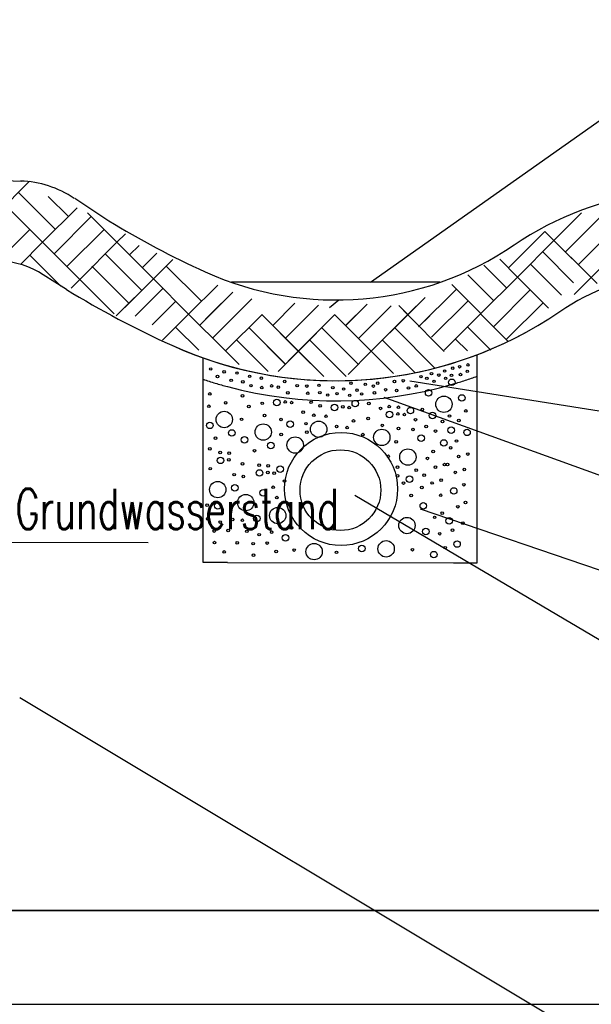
# Model space of a CAD drawing. Extents: x 3409653 to 3410193, y 5788342 to 5789000.
# Tile 69 of 79: x 3410025 to 3410039, y 5788634 to 5788659. Entities that reach past the tile are written whole.
import ezdxf

# ---------------------------------------------------------------- set-up
doc = ezdxf.new("R2010")
doc.units = 0
doc.header["$MEASUREMENT"] = 0
doc.linetypes.add('LINIENART0', pattern=[0])
doc.linetypes.add('LINIENART1', pattern=[50, 40, -10])
for name, color, linetype in [('detail_AA-BB', 7, 'Continuous'), ('NULLEBENE', 7, 'Continuous'), ('Straßenbau', 7, 'Continuous'), ('TOP-HOEHENI', 7, 'Continuous')]:
    doc.layers.add(name, color=color, linetype=linetype)
doc.styles.add('SIMPLEX', font='simplex')

# ---------------------------------------------------------------- blocks, each defined once
blk = doc.blocks.new('GRENZS-104')
at = {"layer": 'NULLEBENE', "color": 1, "linetype": 'LINIENART0'}
blk.add_circle((0, 0), 0.81, dxfattribs=at)
blk = doc.blocks.new('SAND-320')
at = {"layer": 'NULLEBENE', "color": 95, "linetype": 'LINIENART0'}
blk.add_circle((-0.031, 0), 0.031, dxfattribs=at)

msp = doc.modelspace()

# ---------------------------------------------------------------- linework, layer by layer
at = {"layer": 'detail_AA-BB', "color": 128, "linetype": 'LINIENART0'}
for p, q in [((3410033.72573, 5788652.3578), (3410042.92673, 5788658.8618)), ((3410033.72573, 5788652.3578), (3410042.92673, 5788658.8618)), ((3410025.27551, 5788654.85889), (3410023.76305, 5788653.34643)), ((3410025.27551, 5788654.85889), (3410023.76305, 5788653.34643)), ((3410025.91973, 5788653.66463), (3410025.00049, 5788654.58387)), ((3410025.91973, 5788653.66463), (3410025.00049, 5788654.58387)), ((3410026.23793, 5788653.98283), (3410025.73992, 5788654.48084)), ((3410026.23793, 5788653.98283), (3410025.73992, 5788654.48084)), ((3410025.602, 5788653.346), (3410024.682, 5788654.266)), ((3410025.602, 5788653.346), (3410024.682, 5788654.266)), ((3410025.60153, 5788653.34643), (3410026.45246, 5788654.19737)), ((3410025.60153, 5788653.34643), (3410026.45246, 5788654.19737)), ((3410026.80361, 5788653.98283), (3410025.88437, 5788653.06359)), ((3410026.80361, 5788653.98283), (3410025.88437, 5788653.06359)), ((3410027.44001, 5788653.34643), (3410026.70877, 5788654.07767)), ((3410027.44001, 5788653.34643), (3410026.70877, 5788654.07767)), ((3410038.26652, 5788653.39244), (3410038.94772, 5788654.07365)), ((3410038.26652, 5788653.39244), (3410038.94772, 5788654.07365)), ((3410038.54936, 5788653.1096), (3410039.4686, 5788654.02883)), ((3410038.54936, 5788653.1096), (3410039.4686, 5788654.02883)), ((3410038.86756, 5788652.7914), (3410039.78679, 5788653.71064)), ((3410038.86756, 5788652.7914), (3410039.78679, 5788653.71064)), ((3410025.28333, 5788653.66463), (3410024.55038, 5788652.93168)), ((3410025.28333, 5788653.66463), (3410024.55038, 5788652.93168)), ((3410027.12181, 5788653.66463), (3410026.20257, 5788652.74539)), ((3410027.12181, 5788653.66463), (3410026.20257, 5788652.74539)), ((3410027.44001, 5788653.34643), (3410027.65335, 5788653.55978)), ((3410027.44001, 5788653.34643), (3410027.65335, 5788653.55978)), ((3410037.13672, 5788652.71112), (3410038.0436, 5788653.618)), ((3410037.13672, 5788652.71112), (3410038.0436, 5788653.618)), ((3410037.13714, 5788652.71162), (3410038.04403, 5788653.6185)), ((3410037.13714, 5788652.71162), (3410038.04403, 5788653.6185)), ((3410038.26609, 5788653.39194), (3410038.04182, 5788653.61622)), ((3410038.26609, 5788653.39194), (3410038.04182, 5788653.61622)), ((3410038.26652, 5788653.39244), (3410038.04224, 5788653.61671)), ((3410038.26652, 5788653.39244), (3410038.04224, 5788653.61671)), ((3410025.60153, 5788653.34643), (3410025.05484, 5788652.79974)), ((3410025.60153, 5788653.34643), (3410025.05484, 5788652.79974)), ((3410026.52077, 5788652.42719), (3410025.60153, 5788653.34643)), ((3410026.52077, 5788652.42719), (3410025.60153, 5788653.34643)), ((3410027.44001, 5788653.34643), (3410026.52077, 5788652.42719)), ((3410027.44001, 5788653.34643), (3410026.52077, 5788652.42719)), ((3410028.3451, 5788652.44134), (3410027.44001, 5788653.34643)), ((3410027.44001, 5788653.34643), (3410027.75338, 5788653.03306)), ((3410028.3451, 5788652.44134), (3410027.44001, 5788653.34643)), ((3410027.44001, 5788653.34643), (3410027.75338, 5788653.03306)), ((3410027.75338, 5788653.03306), (3410027.98896, 5788653.26864)), ((3410027.75338, 5788653.03306), (3410027.98896, 5788653.26864)), ((3410037.36142, 5788652.48734), (3410038.26652, 5788653.39244)), ((3410037.36142, 5788652.48734), (3410038.26652, 5788653.39244)), ((3410038.26609, 5788653.39194), (3410039.07685, 5788652.58118)), ((3410038.26609, 5788653.39194), (3410039.07685, 5788652.58118)), ((3410038.26652, 5788653.39244), (3410039.18575, 5788652.4732)), ((3410038.26652, 5788653.39244), (3410039.18575, 5788652.4732)), ((3410039.18575, 5788652.4732), (3410040.10499, 5788653.39244)), ((3410039.18575, 5788652.4732), (3410040.10499, 5788653.39244)), ((3410026.05207, 5788652.25949), (3410025.28333, 5788653.02824)), ((3410026.05207, 5788652.25949), (3410025.28333, 5788653.02824)), ((3410028.05731, 5788652.15354), (3410027.13807, 5788653.07278)), ((3410028.05731, 5788652.15354), (3410027.13807, 5788653.07278)), ((3410028.06959, 5788652.71686), (3410028.42868, 5788653.07595)), ((3410028.06959, 5788652.71686), (3410028.42868, 5788653.07595)), ((3410037.98679, 5788653.11264), (3410038.75289, 5788652.34654)), ((3410037.98679, 5788653.11264), (3410038.75289, 5788652.34654)), ((3410037.98721, 5788653.11314), (3410038.75332, 5788652.34703)), ((3410037.98721, 5788653.11314), (3410038.75332, 5788652.34703)), ((3410027.73911, 5788651.83535), (3410026.81987, 5788652.75459)), ((3410027.73911, 5788651.83535), (3410026.81987, 5788652.75459)), ((3410028.34468, 5788652.44084), (3410028.82236, 5788652.91852)), ((3410028.34468, 5788652.44084), (3410028.82236, 5788652.91852)), ((3410028.3451, 5788652.44134), (3410028.82278, 5788652.91901)), ((3410028.3451, 5788652.44134), (3410028.82278, 5788652.91901)), ((3410029.53542, 5788651.8865), (3410028.66288, 5788652.75904)), ((3410029.53542, 5788651.8865), (3410028.66288, 5788652.75904)), ((3410029.53585, 5788651.88699), (3410028.6633, 5788652.75954)), ((3410029.53585, 5788651.88699), (3410028.6633, 5788652.75954)), ((3410037.09272, 5788652.21864), (3410036.52925, 5788652.78211)), ((3410037.09272, 5788652.21864), (3410036.52925, 5788652.78211)), ((3410037.09182, 5788652.21756), (3410036.53182, 5788652.77756)), ((3410037.09182, 5788652.21756), (3410036.53182, 5788652.77756)), ((3410037.36142, 5788652.48734), (3410036.92173, 5788652.92703)), ((3410037.36142, 5788652.48734), (3410036.92173, 5788652.92703)), ((3410037.68206, 5788652.80791), (3410038.45342, 5788652.03655)), ((3410037.68206, 5788652.80791), (3410038.45342, 5788652.03655)), ((3410037.68248, 5788652.8084), (3410038.45384, 5788652.03705)), ((3410037.68248, 5788652.8084), (3410038.45384, 5788652.03705)), ((3410036.7741, 5788651.89995), (3410036.13042, 5788652.54362)), ((3410036.7741, 5788651.89995), (3410036.13042, 5788652.54362)), ((3410036.77452, 5788651.90044), (3410036.13085, 5788652.54412)), ((3410036.77452, 5788651.90044), (3410036.13085, 5788652.54412)), ((3410036.4559, 5788651.58175), (3410037.361, 5788652.48685)), ((3410036.4559, 5788651.58175), (3410037.361, 5788652.48685)), ((3410037.36142, 5788652.48734), (3410038.13278, 5788651.71598)), ((3410037.36142, 5788652.48734), (3410038.13278, 5788651.71598)), ((3410026.52077, 5788652.42719), (3410026.3038, 5788652.21022)), ((3410026.52077, 5788652.42719), (3410026.3038, 5788652.21022)), ((3410026.52077, 5788652.42719), (3410027.37553, 5788651.57244)), ((3410026.52077, 5788652.42719), (3410027.37553, 5788651.57244)), ((3410028.3451, 5788652.44134), (3410027.42587, 5788651.5221)), ((3410028.3451, 5788652.44134), (3410027.42587, 5788651.5221)), ((3410028.34468, 5788652.44084), (3410027.63658, 5788651.73274)), ((3410028.34468, 5788652.44084), (3410027.63658, 5788651.73274)), ((3410029.21722, 5788651.5683), (3410028.34468, 5788652.44084)), ((3410029.21722, 5788651.5683), (3410028.34468, 5788652.44084)), ((3410029.21765, 5788651.56879), (3410028.3451, 5788652.44134)), ((3410029.21765, 5788651.56879), (3410028.3451, 5788652.44134)), ((3410029.22339, 5788651.57446), (3410029.93761, 5788652.28868)), ((3410029.22339, 5788651.57446), (3410029.93761, 5788652.28868)), ((3410029.22381, 5788651.57496), (3410029.93803, 5788652.28918)), ((3410029.22381, 5788651.57496), (3410029.93803, 5788652.28918)), ((3410036.4559, 5788651.58175), (3410035.73896, 5788652.29869)), ((3410036.4559, 5788651.58175), (3410035.73896, 5788652.29869)), ((3410036.45632, 5788651.58225), (3410035.73938, 5788652.29919)), ((3410036.45632, 5788651.58225), (3410035.73938, 5788652.29919)), ((3410039.18575, 5788652.4732), (3410038.76913, 5788652.05657)), ((3410039.18575, 5788652.4732), (3410038.76913, 5788652.05657)), ((3410039.18575, 5788652.4732), (3410039.33393, 5788652.32502)), ((3410039.18575, 5788652.4732), (3410039.33393, 5788652.32502)), ((3410028.58083, 5788652.20469), (3410027.89002, 5788651.51388)), ((3410028.58083, 5788652.20469), (3410027.89002, 5788651.51388)), ((3410028.58125, 5788652.20519), (3410027.89044, 5788651.51438)), ((3410028.58125, 5788652.20519), (3410027.89044, 5788651.51438)), ((3410029.77036, 5788651.57056), (3410030.31082, 5788652.11102)), ((3410029.77036, 5788651.57056), (3410030.31082, 5788652.11102)), ((3410029.77078, 5788651.57106), (3410030.31124, 5788652.11152)), ((3410029.77078, 5788651.57106), (3410030.31124, 5788652.11152)), ((3410034.91379, 5788651.24944), (3410035.85099, 5788652.18665)), ((3410034.91379, 5788651.24944), (3410035.85099, 5788652.18665)), ((3410034.91421, 5788651.24994), (3410035.85142, 5788652.18715)), ((3410034.91421, 5788651.24994), (3410035.85142, 5788652.18715)), ((3410036.7741, 5788651.26355), (3410037.67919, 5788652.16865)), ((3410036.7741, 5788651.26355), (3410037.67919, 5788652.16865)), ((3410036.77452, 5788651.26405), (3410037.67962, 5788652.16914)), ((3410036.77452, 5788651.26405), (3410037.67962, 5788652.16914)), ((3410028.31574, 5788651.30321), (3410028.89903, 5788651.8865)), ((3410028.31574, 5788651.30321), (3410028.89903, 5788651.8865)), ((3410028.31616, 5788651.3037), (3410028.89945, 5788651.88699)), ((3410028.31616, 5788651.3037), (3410028.89945, 5788651.88699)), ((3410030.40676, 5788651.57056), (3410030.78446, 5788651.94827)), ((3410030.40676, 5788651.57056), (3410030.78446, 5788651.94827)), ((3410030.40718, 5788651.57106), (3410030.78488, 5788651.94876)), ((3410030.40718, 5788651.57106), (3410030.78488, 5788651.94876)), ((3410031.2997, 5788651.28879), (3410031.84906, 5788651.83815)), ((3410031.2997, 5788651.28879), (3410031.84906, 5788651.83815)), ((3410031.30012, 5788651.28929), (3410031.84949, 5788651.83865)), ((3410031.30012, 5788651.28929), (3410031.84949, 5788651.83865)), ((3410031.6179, 5788650.97059), (3410032.43657, 5788651.78926)), ((3410031.6179, 5788650.97059), (3410032.43657, 5788651.78926)), ((3410031.61832, 5788650.97109), (3410032.43699, 5788651.78976)), ((3410031.61832, 5788650.97109), (3410032.43699, 5788651.78976)), ((3410032.93876, 5788651.9116), (3410032.70328, 5788651.72572)), ((3410032.93876, 5788651.9116), (3410032.70328, 5788651.72572)), ((3410033.10674, 5788651.28472), (3410033.63896, 5788651.81694)), ((3410033.10674, 5788651.28472), (3410033.63896, 5788651.81694)), ((3410033.10717, 5788651.28522), (3410033.63939, 5788651.81744)), ((3410033.10717, 5788651.28522), (3410033.63939, 5788651.81744)), ((3410033.42494, 5788650.96652), (3410034.23011, 5788651.77169)), ((3410033.42494, 5788650.96652), (3410034.23011, 5788651.77169)), ((3410033.42536, 5788650.96702), (3410034.23053, 5788651.77218)), ((3410033.42536, 5788650.96702), (3410034.23053, 5788651.77218)), ((3410034.64886, 5788651.55404), (3410034.4224, 5788651.7805)), ((3410034.64886, 5788651.55404), (3410034.4224, 5788651.7805)), ((3410034.64928, 5788651.55454), (3410034.42282, 5788651.78099)), ((3410034.64928, 5788651.55454), (3410034.42282, 5788651.78099)), ((3410034.64886, 5788651.55404), (3410035.07619, 5788651.98138)), ((3410034.64886, 5788651.55404), (3410035.07619, 5788651.98138)), ((3410034.64928, 5788651.55454), (3410035.07662, 5788651.98187)), ((3410034.64928, 5788651.55454), (3410035.07662, 5788651.98187)), ((3410035.23241, 5788650.99473), (3410036.13812, 5788651.90044)), ((3410035.23241, 5788650.99473), (3410036.13812, 5788651.90044)), ((3410037.09229, 5788650.94535), (3410037.99739, 5788651.85045)), ((3410037.09229, 5788650.94535), (3410037.99739, 5788651.85045)), ((3410037.09272, 5788650.94585), (3410037.99781, 5788651.85095)), ((3410037.09272, 5788650.94585), (3410037.99781, 5788651.85095)), ((3410028.56857, 5788650.91964), (3410029.22339, 5788651.57446)), ((3410028.56857, 5788650.91964), (3410029.22339, 5788651.57446)), ((3410028.56899, 5788650.92014), (3410029.22381, 5788651.57496)), ((3410028.56899, 5788650.92014), (3410029.22381, 5788651.57496)), ((3410029.21722, 5788651.5683), (3410030.12278, 5788650.66274)), ((3410029.21722, 5788651.5683), (3410030.12278, 5788650.66274)), ((3410029.21765, 5788651.56879), (3410030.1232, 5788650.66324)), ((3410029.21765, 5788651.56879), (3410030.1232, 5788650.66324)), ((3410029.49266, 5788651.29286), (3410029.77036, 5788651.57056)), ((3410029.49266, 5788651.29286), (3410029.77036, 5788651.57056)), ((3410029.49308, 5788651.29336), (3410029.77078, 5788651.57106)), ((3410029.49308, 5788651.29336), (3410029.77078, 5788651.57106)), ((3410029.81086, 5788650.97466), (3410030.40676, 5788651.57056)), ((3410029.81086, 5788650.97466), (3410030.40676, 5788651.57056)), ((3410029.81128, 5788650.97516), (3410030.40718, 5788651.57106)), ((3410029.81128, 5788650.97516), (3410030.40718, 5788651.57106)), ((3410030.12712, 5788650.65453), (3410031.03477, 5788651.56218)), ((3410030.12712, 5788650.65453), (3410031.03477, 5788651.56218)), ((3410030.12755, 5788650.65503), (3410031.0352, 5788651.56268)), ((3410030.12755, 5788650.65503), (3410031.0352, 5788651.56268)), ((3410031.02861, 5788651.55602), (3410031.93417, 5788650.65046)), ((3410031.02861, 5788651.55602), (3410031.93417, 5788650.65046)), ((3410031.02903, 5788651.55652), (3410031.93459, 5788650.65096)), ((3410031.02903, 5788651.55652), (3410031.93459, 5788650.65096)), ((3410031.93417, 5788650.65046), (3410032.84181, 5788651.55811)), ((3410031.93417, 5788650.65046), (3410032.84181, 5788651.55811)), ((3410031.93459, 5788650.65096), (3410032.84224, 5788651.55861)), ((3410031.93459, 5788650.65096), (3410032.84224, 5788651.55861)), ((3410032.83565, 5788651.55195), (3410033.74121, 5788650.64639)), ((3410032.83565, 5788651.55195), (3410033.74121, 5788650.64639)), ((3410032.83607, 5788651.55244), (3410033.74163, 5788650.64689)), ((3410032.83607, 5788651.55244), (3410033.74163, 5788650.64689)), ((3410033.74121, 5788650.64639), (3410034.64886, 5788651.55404)), ((3410033.74121, 5788650.64639), (3410034.64886, 5788651.55404)), ((3410033.74163, 5788650.64689), (3410034.64928, 5788651.55454)), ((3410033.74163, 5788650.64689), (3410034.64928, 5788651.55454)), ((3410034.64312, 5788651.54837), (3410035.54867, 5788650.64282)), ((3410034.64312, 5788651.54837), (3410035.54867, 5788650.64282)), ((3410034.91421, 5788651.24994), (3410035.19191, 5788651.52764)), ((3410034.91421, 5788651.24994), (3410035.19191, 5788651.52764)), ((3410035.54825, 5788650.6741), (3410036.4559, 5788651.58175)), ((3410035.54825, 5788650.6741), (3410036.4559, 5788651.58175)), ((3410036.45016, 5788651.57608), (3410037.13305, 5788650.89319)), ((3410036.45016, 5788651.57608), (3410037.13305, 5788650.89319)), ((3410028.89518, 5788651.24626), (3410029.47039, 5788650.67105)), ((3410028.89518, 5788651.24626), (3410029.47039, 5788650.67105)), ((3410028.89561, 5788651.24675), (3410029.47081, 5788650.67155)), ((3410028.89561, 5788651.24675), (3410029.47081, 5788650.67155)), ((3410030.70657, 5788651.23398), (3410031.61213, 5788650.32842)), ((3410030.70657, 5788651.23398), (3410031.61213, 5788650.32842)), ((3410030.70699, 5788651.23448), (3410031.61255, 5788650.32892)), ((3410030.70699, 5788651.23448), (3410031.61255, 5788650.32892)), ((3410032.51361, 5788651.22991), (3410033.41917, 5788650.32435)), ((3410032.51361, 5788651.22991), (3410033.41917, 5788650.32435)), ((3410032.51404, 5788651.23041), (3410033.41959, 5788650.32485)), ((3410032.51404, 5788651.23041), (3410033.41959, 5788650.32485)), ((3410034.32108, 5788651.22633), (3410035.31799, 5788650.22942)), ((3410034.32108, 5788651.22633), (3410035.31799, 5788650.22942)), ((3410036.1277, 5788651.25355), (3410036.7029, 5788650.67834)), ((3410036.1277, 5788651.25355), (3410036.7029, 5788650.67834)), ((3410036.12812, 5788651.25404), (3410036.70333, 5788650.67884)), ((3410036.12812, 5788651.25404), (3410036.70333, 5788650.67884)), ((3410030.40408, 5788650.93149), (3410031.18597, 5788650.1496)), ((3410030.40408, 5788650.93149), (3410031.18597, 5788650.1496)), ((3410030.40451, 5788650.93199), (3410031.1864, 5788650.1501)), ((3410030.40451, 5788650.93199), (3410031.1864, 5788650.1501)), ((3410032.21112, 5788650.92742), (3410033.11668, 5788650.02186)), ((3410032.21112, 5788650.92742), (3410033.11668, 5788650.02186)), ((3410032.21155, 5788650.92792), (3410033.1171, 5788650.02236)), ((3410032.21155, 5788650.92792), (3410033.1171, 5788650.02236)), ((3410034.01817, 5788650.92335), (3410034.82594, 5788650.11557)), ((3410034.01817, 5788650.92335), (3410034.82594, 5788650.11557)), ((3410034.01859, 5788650.92385), (3410034.82637, 5788650.11607)), ((3410034.01859, 5788650.92385), (3410034.82637, 5788650.11607)), ((3410035.82521, 5788650.95106), (3410036.1216, 5788650.65467)), ((3410035.82521, 5788650.95106), (3410036.1216, 5788650.65467)), ((3410035.82563, 5788650.95155), (3410036.12202, 5788650.65517)), ((3410035.82563, 5788650.95155), (3410036.12202, 5788650.65517)), ((3410030.12278, 5788650.66274), (3410030.46695, 5788650.31857)), ((3410030.12278, 5788650.66274), (3410030.46695, 5788650.31857)), ((3410030.1232, 5788650.66324), (3410030.46738, 5788650.31906)), ((3410030.1232, 5788650.66324), (3410030.46738, 5788650.31906)), ((3410031.93417, 5788650.65046), (3410031.43371, 5788650.15)), ((3410031.93417, 5788650.65046), (3410031.43371, 5788650.15)), ((3410031.93459, 5788650.65096), (3410031.43413, 5788650.1505)), ((3410031.93459, 5788650.65096), (3410031.43413, 5788650.1505)), ((3410031.93417, 5788650.65046), (3410032.56383, 5788650.0208)), ((3410031.93417, 5788650.65046), (3410032.56383, 5788650.0208)), ((3410031.93459, 5788650.65096), (3410032.56426, 5788650.02129)), ((3410031.93459, 5788650.65096), (3410032.56426, 5788650.02129)), ((3410033.74163, 5788650.64689), (3410033.16944, 5788650.0747)), ((3410033.74163, 5788650.64689), (3410033.16944, 5788650.0747)), ((3410033.74121, 5788650.64639), (3410034.2878, 5788650.0998)), ((3410033.74121, 5788650.64639), (3410034.2878, 5788650.0998)), ((3410033.74163, 5788650.64689), (3410034.28822, 5788650.1003)), ((3410033.74163, 5788650.64689), (3410034.28822, 5788650.1003)), ((3410041.90783, 5788648.76553), (3410034.70017, 5788649.91067)), ((3410041.90783, 5788648.76553), (3410034.70017, 5788649.91067)), ((3410042.04255, 5788646.60997), (3410034.06024, 5788649.50651)), ((3410042.04255, 5788646.60997), (3410034.06024, 5788649.50651)), ((3410033.3361, 5788647.0815), (3410042.07144, 5788641.91369)), ((3410033.3361, 5788647.0815), (3410042.07144, 5788641.91369)), ((3410034.95278, 5788646.74469), (3410041.99377, 5788644.34544)), ((3410034.95278, 5788646.74469), (3410041.99377, 5788644.34544))]:
    msp.add_line(p, q, dxfattribs=at)
at = {"layer": 'detail_AA-BB', "color": 176, "linetype": 'LINIENART0'}
for p, q in [((3410014.486, 5788655.183), (3410025.072, 5788654.865)), ((3410014.486, 5788655.183), (3410025.072, 5788654.865)), ((3410026.39746, 5788654.43698), (3410027.23864, 5788653.88258)), ((3410026.39746, 5788654.43698), (3410027.23864, 5788653.88258)), ((3410036.36688, 5788645.40614), (3410036.36688, 5788650.56298)), ((3410036.36688, 5788645.40614), (3410036.36688, 5788650.56298)), ((3410029.57458, 5788645.41195), (3410029.57458, 5788650.48288)), ((3410029.57458, 5788645.41195), (3410029.57458, 5788650.48288)), ((3410030.18037, 5788645.41143), (3410029.57458, 5788645.41195)), ((3410030.18037, 5788645.41143), (3410029.57458, 5788645.41195)), ((3410030.18037, 5788645.41143), (3410035.77764, 5788645.40665)), ((3410030.18037, 5788645.41143), (3410035.77764, 5788645.40665)), ((3410035.77764, 5788645.40665), (3410036.36688, 5788645.40614)), ((3410035.77764, 5788645.40665), (3410036.36688, 5788645.40614))]:
    msp.add_line(p, q, dxfattribs=at)
at = {"layer": 'detail_AA-BB', "color": 144, "linetype": 'LINIENART0'}
msp.add_line((3410026.19346, 5788652.17741), (3410025.61701, 5788652.54226), dxfattribs=at)
msp.add_line((3410026.19346, 5788652.17741), (3410025.61701, 5788652.54226), dxfattribs=at)
at = {"layer": 'detail_AA-BB', "color": 160, "linetype": 'LINIENART1'}
msp.add_line((3410035.44182, 5788652.35756), (3410030.28182, 5788652.35756), dxfattribs=at)
msp.add_line((3410035.44182, 5788652.35756), (3410030.28182, 5788652.35756), dxfattribs=at)
at = {"layer": 'detail_AA-BB', "color": 160, "linetype": 'LINIENART0'}
msp.add_line((3410019.249, 5788645.922), (3410028.213, 5788645.914), dxfattribs=at)
msp.add_line((3410019.249, 5788645.922), (3410028.213, 5788645.914), dxfattribs=at)
at = {"layer": 'detail_AA-BB', "color": 160, "linetype": 'LINIENART1'}
for centre, radius in [((3410032.99273, 5788647.2358), 1.4), ((3410032.99273, 5788647.2358), 1.4), ((3410032.97773, 5788647.2068), 1), ((3410032.97773, 5788647.2068), 1)]:
    msp.add_circle(centre, radius, dxfattribs=at)
at = {"layer": 'detail_AA-BB', "color": 176, "linetype": 'LINIENART0'}
for centre, radius, start, end in [((3410024.98043, 5788652.37194), 2.49468, 55.80882, 88.27937), ((3410024.98043, 5788652.37194), 2.49468, 55.80882, 88.27937), ((3410041.72164, 5788646.77953), 7.86834, 97.00938, 124.32813), ((3410041.72164, 5788646.77953), 7.86834, 97.00938, 124.32813), ((3410038.606, 5788672.428), 21.752, 238.4939, 245.6113), ((3410038.606, 5788672.428), 21.752, 238.4939, 245.6113), ((3410032.86182, 5788659.75756), 7.84, 245.6113, 304.3281), ((3410032.86182, 5788659.75756), 7.84, 245.6113, 304.3281)]:
    msp.add_arc(centre, radius, start, end, dxfattribs=at)
at = {"layer": 'detail_AA-BB', "color": 144, "linetype": 'LINIENART0'}
for centre, radius, start, end in [((3410024.479, 5788650.8), 2.081, 56.8482, 88.278), ((3410024.479, 5788650.8), 2.081, 56.8482, 88.278), ((3410041.72164, 5788646.77953), 5.86834, 97.00938, 124.32813), ((3410041.72164, 5788646.77953), 5.86834, 97.00938, 124.32813), ((3410038.606, 5788672.428), 23.752, 238.4939, 245.6113), ((3410038.606, 5788672.428), 23.752, 238.4939, 245.6113), ((3410032.86182, 5788659.75756), 9.84, 245.6113, 304.3281), ((3410032.86182, 5788659.75756), 9.84, 245.6113, 304.3281), ((3410032.86182, 5788659.75756), 9.84, 245.6113, 298.4679), ((3410032.86182, 5788659.75756), 9.84, 245.6113, 298.4679)]:
    msp.add_arc(centre, radius, start, end, dxfattribs=at)
at = {"layer": 'NULLEBENE', "color": 144, "linetype": 'LINIENART0'}
msp.add_line((3409701.4105, 5788634.4705), (3410061.4105, 5788634.47034), dxfattribs=at)
msp.add_line((3409701.4105, 5788634.4705), (3410061.4105, 5788634.47034), dxfattribs=at)
at = {"layer": 'Straßenbau', "color": 176, "linetype": 'LINIENART0'}
for p, q in [((3409966.95349, 5788636.79662), (3410060.11276, 5788636.79662)), ((3410060.11276, 5788636.79662), (3409966.95349, 5788636.79662)), ((3409966.95349, 5788636.79662), (3410060.11276, 5788636.79662)), ((3410060.11276, 5788636.79662), (3409966.95349, 5788636.79662))]:
    msp.add_line(p, q, dxfattribs=at)
at = {"layer": 'Straßenbau', "color": 161, "linetype": 'LINIENART1'}
for start, end in [(251.4631, 254.9698), (251.4631, 254.9698), (254.9698, 286.3798), (254.9698, 286.3798), (286.3798, 289.8148), (286.3798, 289.8148)]:
    msp.add_arc((3410032.86173, 5788659.7578), 10.34, start, end, dxfattribs=at)
at = {"layer": 'TOP-HOEHENI', "color": 95, "linetype": 'LINIENART0'}
msp.add_line((3410025.037, 5788642.073), (3410053.043, 5788625.268), dxfattribs=at)

# ---------------------------------------------------------------- block references
at = {"layer": 'detail_AA-BB'}
for p in [(3410035.95993, 5788650.2635), (3410035.95993, 5788650.2635), (3410036.16635, 5788650.31011), (3410036.16635, 5788650.31011), (3410029.79404, 5788650.21023), (3410029.79404, 5788650.21023), (3410029.96384, 5788650.02379), (3410029.96384, 5788650.02379), (3410030.12697, 5788650.13699), (3410030.12697, 5788650.13699), (3410030.44621, 5788650.10756), (3410030.44621, 5788650.10756), (3410030.75962, 5788650.0258), (3410030.75962, 5788650.0258), (3410035.00192, 5788650.01899), (3410035.00192, 5788650.01899), (3410035.26309, 5788650.09393), (3410035.26309, 5788650.09393), (3410035.44478, 5788650.0576), (3410035.44478, 5788650.0576), (3410035.59012, 5788650.15752), (3410035.59012, 5788650.15752), (3410035.76018, 5788650.05042), (3410035.76018, 5788650.05042), (3410035.79014, 5788650.23021), (3410035.79014, 5788650.23021), (3410035.98324, 5788650.0704), (3410035.98324, 5788650.0704), (3410036.14971, 5788650.1503), (3410036.14971, 5788650.1503), (3410030.30087, 5788649.92588), (3410030.30087, 5788649.92588), (3410030.59156, 5788649.88954), (3410030.59156, 5788649.88954), (3410030.79141, 5788649.79416), (3410030.79141, 5788649.79416), (3410031.05031, 5788649.98038), (3410031.05031, 5788649.98038), (3410031.30467, 5788649.78961), (3410031.30467, 5788649.78961), (3410031.62716, 5788649.89862), (3410031.62716, 5788649.89862), (3410031.93602, 5788649.79416), (3410031.93602, 5788649.79416), (3410032.17675, 5788649.78507), (3410032.17675, 5788649.78507), (3410032.47653, 5788649.80324), (3410032.47653, 5788649.80324), (3410033.26912, 5788649.85775), (3410033.26912, 5788649.85775), (3410033.6234, 5788649.83049), (3410033.6234, 5788649.83049), (3410033.82325, 5788649.78507), (3410033.82325, 5788649.78507), (3410033.93226, 5788649.85775), (3410033.93226, 5788649.85775), (3410034.34559, 5788649.89862), (3410034.34559, 5788649.89862), (3410034.56361, 5788649.91679), (3410034.56361, 5788649.91679), (3410034.8861, 5788649.78961), (3410034.8861, 5788649.78961), (3410035.14954, 5788649.97811), (3410035.14954, 5788649.97811), (3410035.32668, 5788649.90317), (3410035.32668, 5788649.90317), (3410035.61369, 5788649.97718), (3410035.61369, 5788649.97718), (3410031.0594, 5788649.74874), (3410031.0594, 5788649.74874), (3410031.46818, 5788649.75782), (3410031.46818, 5788649.75782), (3410031.70437, 5788649.61702), (3410031.70437, 5788649.61702), (3410032.19946, 5788649.60793), (3410032.19946, 5788649.60793), (3410032.49924, 5788649.62156), (3410032.49924, 5788649.62156), (3410032.69227, 5788649.56251), (3410032.69227, 5788649.56251), (3410032.81945, 5788649.74419), (3410032.81945, 5788649.74419), (3410032.92392, 5788649.59885), (3410032.92392, 5788649.59885), (3410033.08744, 5788649.7124), (3410033.08744, 5788649.7124), (3410033.23732, 5788649.55797), (3410033.23732, 5788649.55797), (3410033.41901, 5788649.68515), (3410033.41901, 5788649.68515), (3410033.53256, 5788649.58976), (3410033.53256, 5788649.58976), (3410033.85051, 5788649.61702), (3410033.85051, 5788649.61702), (3410034.12757, 5788649.69423), (3410034.12757, 5788649.69423), (3410034.4001, 5788649.67606), (3410034.4001, 5788649.67606), (3410034.69533, 5788649.73965), (3410034.69533, 5788649.73965)]:
    msp.add_blockref('SAND-320', p, dxfattribs=at)
for p, xscale, yscale in [((3410035.73774, 5788649.87917), 0.1, 0.1), ((3410035.73774, 5788649.87917), 0.1, 0.1), ((3410029.74077, 5788649.59098), 0.04, 0.04), ((3410029.74077, 5788649.59098), 0.04, 0.04), ((3410030.55071, 5788649.54384), 0.04, 0.04), ((3410030.55071, 5788649.54384), 0.04, 0.04), ((3410035.16148, 5788649.61703), 0.1, 0.1), ((3410035.16148, 5788649.61703), 0.1, 0.1), ((3410035.98324, 5788649.4911), 0.1, 0.1), ((3410035.98324, 5788649.4911), 0.1, 0.1), ((3410029.7208, 5788649.28468), 0.04, 0.04), ((3410029.7208, 5788649.28468), 0.04, 0.04), ((3410030.13415, 5788649.36837), 0.04, 0.04), ((3410030.13415, 5788649.36837), 0.04, 0.04), ((3410031.04167, 5788649.35783), 0.04, 0.04), ((3410031.04167, 5788649.35783), 0.04, 0.04), ((3410031.40266, 5788649.37933), 0.1, 0.1), ((3410031.40266, 5788649.37933), 0.1, 0.1), ((3410031.61091, 5788649.39276), 0.04, 0.04), ((3410031.61091, 5788649.39276), 0.04, 0.04), ((3410031.76877, 5788649.37597), 0.04, 0.04), ((3410031.76877, 5788649.37597), 0.04, 0.04), ((3410032.24926, 5788649.38222), 0.04, 0.04), ((3410032.24926, 5788649.38222), 0.04, 0.04), ((3410032.47186, 5788649.29379), 0.04, 0.04), ((3410032.47186, 5788649.29379), 0.04, 0.04), ((3410032.82918, 5788649.25577), 0.1, 0.1), ((3410032.82918, 5788649.25577), 0.1, 0.1), ((3410033.34497, 5788649.35116), 0.1, 0.1), ((3410033.34497, 5788649.35116), 0.1, 0.1), ((3410033.6825, 5788649.35173), 0.04, 0.04), ((3410033.6825, 5788649.35173), 0.04, 0.04), ((3410035.54015, 5788649.3355), 0.25, 0.25), ((3410035.54015, 5788649.3355), 0.25, 0.25), ((3410030.09895, 5788648.95749), 0.25, 0.25), ((3410030.09895, 5788648.95749), 0.25, 0.25), ((3410030.70623, 5788649.27854), 0.04, 0.04), ((3410030.70623, 5788649.27854), 0.04, 0.04), ((3410031.09961, 5788649.05593), 0.04, 0.04), ((3410031.09961, 5788649.05593), 0.04, 0.04), ((3410032.05409, 5788649.13827), 0.04, 0.04), ((3410032.05409, 5788649.13827), 0.04, 0.04), ((3410032.31939, 5788649.06203), 0.04, 0.04), ((3410032.31939, 5788649.06203), 0.04, 0.04), ((3410032.62033, 5788649.03671), 0.04, 0.04), ((3410032.62033, 5788649.03671), 0.04, 0.04), ((3410033.03743, 5788649.26921), 0.04, 0.04), ((3410033.03743, 5788649.26921), 0.04, 0.04), ((3410033.19529, 5788649.25241), 0.04, 0.04), ((3410033.19529, 5788649.25241), 0.04, 0.04), ((3410033.97219, 5788649.2328), 0.04, 0.04), ((3410033.97219, 5788649.2328), 0.04, 0.04), ((3410034.19431, 5788649.08202), 0.1, 0.1), ((3410034.19431, 5788649.08202), 0.1, 0.1), ((3410034.18759, 5788649.27683), 0.04, 0.04), ((3410034.18759, 5788649.27683), 0.04, 0.04), ((3410034.40256, 5788649.09545), 0.04, 0.04), ((3410034.40256, 5788649.09545), 0.04, 0.04), ((3410034.41264, 5788649.26004), 0.04, 0.04), ((3410034.41264, 5788649.26004), 0.04, 0.04), ((3410034.56043, 5788649.07866), 0.04, 0.04), ((3410034.56043, 5788649.07866), 0.04, 0.04), ((3410034.7101, 5788649.17741), 0.1, 0.1), ((3410034.7101, 5788649.17741), 0.1, 0.1), ((3410035.00573, 5788649.2058), 0.04, 0.04), ((3410035.00573, 5788649.2058), 0.04, 0.04), ((3410035.00596, 5788649.20536), 0.04, 0.04), ((3410035.00596, 5788649.20536), 0.04, 0.04), ((3410035.25906, 5788649.05593), 0.1, 0.1), ((3410035.25906, 5788649.05593), 0.1, 0.1), ((3410035.677, 5788649.04394), 0.04, 0.04), ((3410035.677, 5788649.04394), 0.04, 0.04), ((3410036.08233, 5788649.16865), 0.04, 0.04), ((3410036.08233, 5788649.16865), 0.04, 0.04), ((3410029.7441, 5788648.81192), 0.1, 0.1), ((3410029.7441, 5788648.81192), 0.1, 0.1), ((3410030.52937, 5788648.9614), 0.04, 0.04), ((3410030.52937, 5788648.9614), 0.04, 0.04), ((3410031.06441, 5788648.64506), 0.25, 0.25), ((3410031.06441, 5788648.64506), 0.25, 0.25), ((3410031.50519, 5788648.9553), 0.04, 0.04), ((3410031.50519, 5788648.9553), 0.04, 0.04), ((3410031.73085, 5788648.83942), 0.1, 0.1), ((3410031.73085, 5788648.83942), 0.1, 0.1), ((3410032.12423, 5788648.85467), 0.04, 0.04), ((3410032.12423, 5788648.85467), 0.04, 0.04), ((3410032.4381, 5788648.7171), 0.25, 0.25), ((3410032.4381, 5788648.7171), 0.25, 0.25), ((3410033.30132, 5788648.92176), 0.04, 0.04), ((3410033.30132, 5788648.92176), 0.04, 0.04), ((3410033.66115, 5788648.98275), 0.04, 0.04), ((3410033.66115, 5788648.98275), 0.04, 0.04), ((3410034.01489, 5788648.81198), 0.04, 0.04), ((3410034.01489, 5788648.81198), 0.04, 0.04), ((3410034.83824, 5788648.95225), 0.04, 0.04), ((3410034.83824, 5788648.95225), 0.04, 0.04), ((3410035.50607, 5788648.90651), 0.04, 0.04), ((3410035.50607, 5788648.90651), 0.04, 0.04), ((3410035.90851, 5788648.93384), 0.04, 0.04), ((3410035.90851, 5788648.93384), 0.04, 0.04), ((3410030.28663, 5788648.6243), 0.1, 0.1), ((3410030.28663, 5788648.6243), 0.1, 0.1), ((3410031.50824, 5788648.58632), 0.04, 0.04), ((3410031.50824, 5788648.58632), 0.04, 0.04), ((3410032.14557, 5788648.64426), 0.04, 0.04), ((3410032.14557, 5788648.64426), 0.04, 0.04), ((3410032.88354, 5788648.78453), 0.04, 0.04), ((3410032.88354, 5788648.78453), 0.04, 0.04), ((3410033.14181, 5788648.75635), 0.04, 0.04), ((3410033.14181, 5788648.75635), 0.04, 0.04), ((3410033.53002, 5788648.58327), 0.04, 0.04), ((3410033.53002, 5788648.58327), 0.04, 0.04), ((3410034.00252, 5788648.51524), 0.25, 0.25), ((3410034.00252, 5788648.51524), 0.25, 0.25), ((3410034.41436, 5788648.73574), 0.04, 0.04), ((3410034.41436, 5788648.73574), 0.04, 0.04), ((3410034.7742, 5788648.71134), 0.04, 0.04), ((3410034.7742, 5788648.71134), 0.04, 0.04), ((3410035.10073, 5788648.7818), 0.04, 0.04), ((3410035.10073, 5788648.7818), 0.04, 0.04), ((3410035.33225, 5788648.6717), 0.04, 0.04), ((3410035.33225, 5788648.6717), 0.04, 0.04), ((3410035.72022, 5788648.69206), 0.1, 0.1), ((3410035.72022, 5788648.69206), 0.1, 0.1), ((3410036.11282, 5788648.63804), 0.1, 0.1), ((3410036.11282, 5788648.63804), 0.1, 0.1), ((3410029.8841, 5788648.49623), 0.04, 0.04), ((3410029.8841, 5788648.49623), 0.04, 0.04), ((3410030.60255, 5788648.45519), 0.1, 0.1), ((3410030.60255, 5788648.45519), 0.1, 0.1), ((3410031.25209, 5788648.31187), 0.1, 0.1), ((3410031.25209, 5788648.31187), 0.1, 0.1), ((3410031.85591, 5788648.32458), 0.25, 0.25), ((3410031.85591, 5788648.32458), 0.25, 0.25), ((3410034.35947, 5788648.4064), 0.04, 0.04), ((3410034.35947, 5788648.4064), 0.04, 0.04), ((3410034.97851, 5788648.49483), 0.1, 0.1), ((3410034.97851, 5788648.49483), 0.1, 0.1), ((3410035.53656, 5788648.37591), 0.1, 0.1), ((3410035.53656, 5788648.37591), 0.1, 0.1), ((3410035.85057, 5788648.42458), 0.04, 0.04), ((3410035.85057, 5788648.42458), 0.04, 0.04), ((3410029.7441, 5788648.23262), 0.04, 0.04), ((3410029.7441, 5788648.23262), 0.04, 0.04), ((3410029.99842, 5788648.14028), 0.04, 0.04), ((3410029.99842, 5788648.14028), 0.04, 0.04), ((3410030.22327, 5788648.12324), 0.04, 0.04), ((3410030.22327, 5788648.12324), 0.04, 0.04), ((3410030.84956, 5788648.18379), 0.04, 0.04), ((3410030.84956, 5788648.18379), 0.04, 0.04), ((3410034.64756, 5788648.02727), 0.25, 0.25), ((3410034.64756, 5788648.02727), 0.25, 0.25), ((3410035.27431, 5788648.16244), 0.04, 0.04), ((3410035.27431, 5788648.16244), 0.04, 0.04), ((3410035.70725, 5788648.25686), 0.04, 0.04), ((3410035.70725, 5788648.25686), 0.04, 0.04), ((3410036.13112, 5788648.10134), 0.04, 0.04), ((3410036.13112, 5788648.10134), 0.04, 0.04), ((3410030.00514, 5788647.94547), 0.1, 0.1), ((3410030.00514, 5788647.94547), 0.1, 0.1), ((3410030.21339, 5788647.9589), 0.04, 0.04), ((3410030.21339, 5788647.9589), 0.04, 0.04), ((3410030.55071, 5788647.86055), 0.04, 0.04), ((3410030.55071, 5788647.86055), 0.04, 0.04), ((3410030.96388, 5788647.82785), 0.04, 0.04), ((3410030.96388, 5788647.82785), 0.04, 0.04), ((3410034.16431, 5788648.04656), 0.04, 0.04), ((3410034.16431, 5788648.04656), 0.04, 0.04), ((3410035.13098, 5788647.99472), 0.04, 0.04), ((3410035.13098, 5788647.99472), 0.04, 0.04), ((3410035.55486, 5788647.8392), 0.04, 0.04), ((3410035.55486, 5788647.8392), 0.04, 0.04), ((3410035.62796, 5788647.84214), 0.04, 0.04), ((3410035.62796, 5788647.84214), 0.04, 0.04), ((3410035.90546, 5788648.04035), 0.04, 0.04), ((3410035.90546, 5788648.04035), 0.04, 0.04), ((3410029.75409, 5788647.73988), 0.04, 0.04), ((3410029.75409, 5788647.73988), 0.04, 0.04), ((3410030.34457, 5788647.59054), 0.04, 0.04), ((3410030.34457, 5788647.59054), 0.04, 0.04), ((3410030.9706, 5788647.63303), 0.1, 0.1), ((3410030.9706, 5788647.63303), 0.1, 0.1), ((3410031.17885, 5788647.64647), 0.04, 0.04), ((3410031.17885, 5788647.64647), 0.04, 0.04), ((3410031.18873, 5788647.8108), 0.04, 0.04), ((3410031.18873, 5788647.8108), 0.04, 0.04), ((3410031.33672, 5788647.62967), 0.04, 0.04), ((3410031.33672, 5788647.62967), 0.04, 0.04), ((3410031.48639, 5788647.72842), 0.1, 0.1), ((3410031.48639, 5788647.72842), 0.1, 0.1), ((3410034.38997, 5788647.77821), 0.04, 0.04), ((3410034.38997, 5788647.77821), 0.04, 0.04), ((3410034.85653, 5788647.70198), 0.04, 0.04), ((3410034.85653, 5788647.70198), 0.04, 0.04), ((3410035.0517, 5788647.58), 0.04, 0.04), ((3410035.0517, 5788647.58), 0.04, 0.04), ((3410035.3292, 5788647.77821), 0.04, 0.04), ((3410035.3292, 5788647.77821), 0.04, 0.04), ((3410035.82313, 5788647.64697), 0.04, 0.04), ((3410035.82313, 5788647.64697), 0.04, 0.04), ((3410036.04574, 5788647.71711), 0.04, 0.04), ((3410036.04574, 5788647.71711), 0.04, 0.04), ((3410029.9372, 5788647.22051), 0.25, 0.25), ((3410029.9372, 5788647.22051), 0.25, 0.25), ((3410030.57206, 5788647.54646), 0.04, 0.04), ((3410030.57206, 5788647.54646), 0.04, 0.04), ((3410031.59362, 5788647.43363), 0.04, 0.04), ((3410031.59362, 5788647.43363), 0.04, 0.04), ((3410034.39017, 5788647.56394), 0.04, 0.04), ((3410034.39017, 5788647.56394), 0.04, 0.04), ((3410034.53796, 5788647.38256), 0.04, 0.04), ((3410034.53796, 5788647.38256), 0.04, 0.04), ((3410034.68763, 5788647.48131), 0.1, 0.1), ((3410034.68763, 5788647.48131), 0.1, 0.1), ((3410035.24686, 5788647.38483), 0.04, 0.04), ((3410035.24686, 5788647.38483), 0.04, 0.04), ((3410035.46947, 5788647.45497), 0.04, 0.04), ((3410035.46947, 5788647.45497), 0.04, 0.04), ((3410036.03659, 5788647.34203), 0.04, 0.04), ((3410036.03659, 5788647.34203), 0.04, 0.04), ((3410030.36003, 5788647.26712), 0.1, 0.1), ((3410030.36003, 5788647.26712), 0.1, 0.1), ((3410031.06302, 5788647.14088), 0.1, 0.1), ((3410031.06302, 5788647.14088), 0.1, 0.1), ((3410031.31002, 5788647.2781), 0.04, 0.04), ((3410031.31002, 5788647.2781), 0.04, 0.04), ((3410034.99376, 5788647.272), 0.04, 0.04), ((3410034.99376, 5788647.272), 0.04, 0.04), ((3410035.78348, 5788647.18721), 0.1, 0.1), ((3410035.78348, 5788647.18721), 0.1, 0.1), ((3410029.93899, 5788646.81903), 0.1, 0.1), ((3410029.93899, 5788646.81903), 0.1, 0.1), ((3410030.63236, 5788646.89876), 0.25, 0.25), ((3410030.63236, 5788646.89876), 0.25, 0.25), ((3410031.40151, 5788647.02195), 0.04, 0.04), ((3410031.40151, 5788647.02195), 0.04, 0.04), ((3410034.72846, 5788647.07379), 0.04, 0.04), ((3410034.72846, 5788647.07379), 0.04, 0.04), ((3410035.03035, 5788646.82069), 0.1, 0.1), ((3410035.03035, 5788646.82069), 0.1, 0.1), ((3410035.46032, 5788647.07989), 0.04, 0.04), ((3410035.46032, 5788647.07989), 0.04, 0.04), ((3410036.07623, 5788646.89986), 0.04, 0.04), ((3410036.07623, 5788646.89986), 0.04, 0.04), ((3410029.67419, 5788646.8343), 0.04, 0.04), ((3410029.67419, 5788646.8343), 0.04, 0.04), ((3410031.42385, 5788646.57829), 0.25, 0.25), ((3410031.42385, 5788646.57829), 0.25, 0.25), ((3410035.49997, 5788646.63772), 0.04, 0.04), ((3410035.49997, 5788646.63772), 0.04, 0.04), ((3410035.88717, 5788646.79618), 0.04, 0.04), ((3410035.88717, 5788646.79618), 0.04, 0.04), ((3410029.69198, 5788646.49884), 0.04, 0.04), ((3410029.69198, 5788646.49884), 0.04, 0.04), ((3410029.99998, 5788646.4165), 0.04, 0.04), ((3410029.99998, 5788646.4165), 0.04, 0.04), ((3410030.30797, 5788646.48054), 0.04, 0.04), ((3410030.30797, 5788646.48054), 0.04, 0.04), ((3410030.54766, 5788646.46085), 0.04, 0.04), ((3410030.54766, 5788646.46085), 0.04, 0.04), ((3410030.90445, 5788646.50659), 0.1, 0.1), ((3410030.90445, 5788646.50659), 0.1, 0.1), ((3410034.6251, 5788646.33117), 0.25, 0.25), ((3410034.6251, 5788646.33117), 0.25, 0.25), ((3410035.3109, 5788646.53404), 0.04, 0.04), ((3410035.3109, 5788646.53404), 0.04, 0.04), ((3410035.67065, 5788646.44549), 0.1, 0.1), ((3410035.67065, 5788646.44549), 0.1, 0.1), ((3410036.01219, 5788646.3906), 0.04, 0.04), ((3410036.01219, 5788646.3906), 0.04, 0.04), ((3410029.85055, 5788646.19389), 0.04, 0.04), ((3410029.85055, 5788646.19389), 0.04, 0.04), ((3410030.19514, 5788646.20914), 0.04, 0.04), ((3410030.19514, 5788646.20914), 0.04, 0.04), ((3410030.65744, 5788646.1864), 0.04, 0.04), ((3410030.65744, 5788646.1864), 0.04, 0.04), ((3410031.27343, 5788646.1681), 0.04, 0.04), ((3410031.27343, 5788646.1681), 0.04, 0.04), ((3410031.76803, 5788646.27235), 0.04, 0.04), ((3410031.76803, 5788646.27235), 0.04, 0.04), ((3410035.09439, 5788646.18335), 0.1, 0.1), ((3410035.09439, 5788646.18335), 0.1, 0.1), ((3410035.43593, 5788646.12846), 0.04, 0.04), ((3410035.43593, 5788646.12846), 0.04, 0.04), ((3410035.75352, 5788646.21505), 0.04, 0.04), ((3410035.75352, 5788646.21505), 0.04, 0.04), ((3410029.85665, 5788645.90724), 0.04, 0.04), ((3410029.85665, 5788645.90724), 0.04, 0.04), ((3410030.42264, 5788645.9028), 0.04, 0.04), ((3410030.42264, 5788645.9028), 0.04, 0.04), ((3410030.81601, 5788645.88146), 0.04, 0.04), ((3410030.81601, 5788645.88146), 0.04, 0.04), ((3410030.96544, 5788646.10407), 0.04, 0.04), ((3410030.96544, 5788646.10407), 0.04, 0.04), ((3410031.1606, 5788645.8967), 0.04, 0.04), ((3410031.1606, 5788645.8967), 0.04, 0.04), ((3410031.61497, 5788646.02783), 0.1, 0.1), ((3410031.61497, 5788646.02783), 0.1, 0.1), ((3410034.10942, 5788645.75338), 0.25, 0.25), ((3410034.10942, 5788645.75338), 0.25, 0.25), ((3410035.86582, 5788645.87219), 0.1, 0.1), ((3410035.86582, 5788645.87219), 0.1, 0.1), ((3410030.09701, 5788645.6757), 0.04, 0.04), ((3410030.09701, 5788645.6757), 0.04, 0.04), ((3410031.38626, 5788645.68934), 0.04, 0.04), ((3410031.38626, 5788645.68934), 0.04, 0.04), ((3410031.82843, 5788645.72288), 0.04, 0.04), ((3410031.82843, 5788645.72288), 0.04, 0.04), ((3410032.32595, 5788645.68359), 0.25, 0.25), ((3410032.32595, 5788645.68359), 0.25, 0.25), ((3410032.88107, 5788645.66676), 0.04, 0.04), ((3410032.88107, 5788645.66676), 0.04, 0.04), ((3410033.50563, 5788645.75948), 0.1, 0.1), ((3410033.50563, 5788645.75948), 0.1, 0.1), ((3410034.75895, 5788645.73203), 0.04, 0.04), ((3410034.75895, 5788645.73203), 0.04, 0.04), ((3410035.28956, 5788645.61006), 0.1, 0.1), ((3410035.28956, 5788645.61006), 0.1, 0.1), ((3410035.57041, 5788645.78224), 0.04, 0.04), ((3410035.57041, 5788645.78224), 0.04, 0.04), ((3410030.82211, 5788645.59481), 0.04, 0.04), ((3410030.82211, 5788645.59481), 0.04, 0.04)]:
    msp.add_blockref('GRENZS-104', p, dxfattribs=dict(at, xscale=xscale, yscale=yscale))

# ---------------------------------------------------------------- texts
at = {"layer": 'detail_AA-BB', "color": 128, "linetype": 'LINIENART0', "style": 'SIMPLEX', "width": 0.66046}
msp.add_text('0,6 m unter Sohle++max. Grundwasserstand', height=1, dxfattribs=at).set_placement((3410012.55958, 5788646.24149))
msp.add_text('0,6 m unter Sohle++max. Grundwasserstand', height=1, dxfattribs=at).set_placement((3410012.55958, 5788646.24149))

doc.saveas('drawing.dxf')
